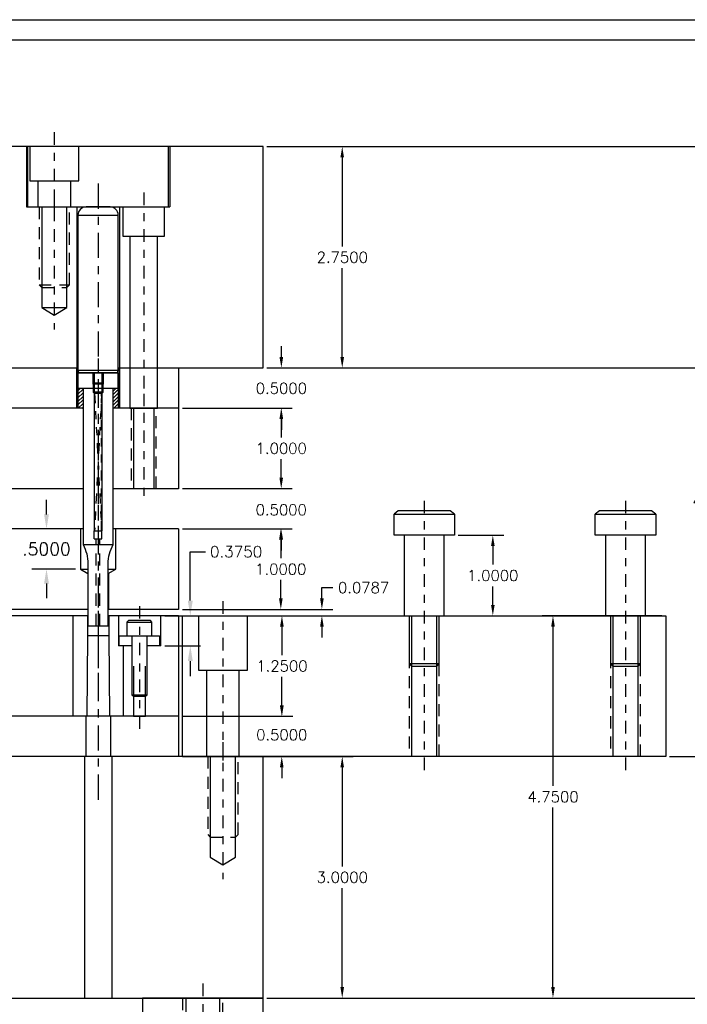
# Model space of a CAD drawing. Header units: inches. Extents: x -77 to 299, y -110 to 144.
# Tile 15 of 256: x 22.22 to 30.51, y -64.13 to -51.9. Entities that reach past the tile are written whole.
import ezdxf

# ---------------------------------------------------------------- set-up
doc = ezdxf.new("R2010")
doc.units = ezdxf.units.IN
doc.header["$MEASUREMENT"] = 0
for name, pattern in [('CENTER', [0.249, 0.156, -0.031, 0.031, -0.031]), ('CENTER-2', [0.498, 0.312, -0.062, 0.062, -0.062]), ('HIDDEN', [0.225, 0.15, -0.075]), ('PHANTOM', [0.25, 0.125, -0.025, 0.025, -0.025, 0.025, -0.025])]:
    doc.linetypes.add(name, pattern=pattern)
doc.layers.get('DEFPOINTS').update_dxf_attribs({"color": 8})
for name, color, linetype in [('SID-M-C', 74, 'CENTER'), ('SID-M-C2', 74, 'CENTER-2'), ('SID-M-D', 42, 'Continuous'), ('SID-M-H', 4, 'HIDDEN'), ('SID-M-P', 202, 'PHANTOM'), ('SID-M-S', 105, 'Continuous')]:
    doc.layers.add(name, color=color, linetype=linetype)
doc.styles.get("Standard").update_dxf_attribs({"font": 'txt.shx'})
doc.dimstyles.get("Standard").update_dxf_attribs({"dimtxt": 0.18, "dimasz": 0.18, "dimexe": 0.18, "dimexo": 0.0625, "dimgap": 0.09, "dimtad": 0, "dimtih": 1, "dimtoh": 1, "dimdec": 4, "dimzin": 0, "dimdsep": 46, "dimtxsty": 'Standard', "dimcen": 0.09, "dimadec": 0, "dimazin": 0, "dimtfac": 1, "dimtdec": 4, "dimtofl": 0, "dimtmove": 0, "dimatfit": 3, "dimfxl": 0, "dimtolj": 1, "dimtzin": 0, "dimarcsym": 0})
doc.dimstyles.new('STANDARD$0', dxfattribs={"dimtxt": 0.156, "dimasz": 0.18, "dimexe": 0.18, "dimexo": 0.0625, "dimgap": 0.07, "dimtad": 0, "dimtih": 1, "dimtoh": 1, "dimdec": 4, "dimzin": 4, "dimdsep": 46, "dimtxsty": 'Standard', "dimcen": 0.09, "dimclrd": 2, "dimclre": 2, "dimclrt": 2, "dimadec": 4, "dimazin": 0, "dimtfac": 1, "dimtdec": 4, "dimtofl": 0, "dimtmove": 0, "dimatfit": 3, "dimfxl": 0, "dimtolj": 1, "dimtzin": 0, "dimarcsym": 0})

# ---------------------------------------------------------------- blocks, each defined once
blk = doc.blocks.new('*D101')
at = {"layer": 'DEFPOINTS', "color": 0}
for p in [(25.242, -64.055), (31.577, -64.055), (25.242, -69.555)]:
    blk.add_point(p, dxfattribs=at)
at = {"layer": 'SID-M-D', "color": 0, "lineweight": -2}
for p, q in [((25.292, -64.055), (31.702, -64.055)), ((31.577, -64.243), (31.577, -66.676)), ((31.577, -69.368), (31.577, -66.934)), ((25.292, -69.555), (31.702, -69.555))]:
    blk.add_line(p, q, dxfattribs=at)
at = {"layer": 'SID-M-D', "color": 0}
for points in [[(31.546, -64.243), (31.608, -64.243), (31.577, -64.055)], [(31.546, -69.368), (31.608, -69.368), (31.577, -69.555)]]:
    blk.add_solid(points, dxfattribs=at)
at = {"layer": 'SID-M-D', "color": 0, "insert": (31.577, -66.805), "char_height": 0.1378, "attachment_point": 5}
blk.add_mtext('\\A1;5.5000', dxfattribs=at)
blk = doc.blocks.new('*D103')
at = {"layer": 'DEFPOINTS', "color": 0}
for p in [(25.242, -61.055), (26.224, -61.055), (25.242, -64.055)]:
    blk.add_point(p, dxfattribs=at)
at = {"layer": 'SID-M-D', "color": 0, "lineweight": -2}
for p, q in [((25.289, -61.055), (26.359, -61.055)), ((26.224, -61.19), (26.224, -62.42)), ((26.224, -63.92), (26.224, -62.69)), ((25.289, -64.055), (26.359, -64.055))]:
    blk.add_line(p, q, dxfattribs=at)
at = {"layer": 'SID-M-D', "color": 0}
for points in [[(26.201, -61.19), (26.246, -61.19), (26.224, -61.055)], [(26.201, -63.92), (26.246, -63.92), (26.224, -64.055)]]:
    blk.add_solid(points, dxfattribs=at)
at = {"layer": 'SID-M-D', "color": 0, "insert": (26.224, -62.555), "char_height": 0.135, "attachment_point": 5}
blk.add_mtext('\\A1;3.0000', dxfattribs=at)
blk = doc.blocks.new('*D104')
at = {"layer": 'DEFPOINTS', "color": 0}
for p in [(28.841, -59.305), (30.242, -59.305), (25.242, -64.055)]:
    blk.add_point(p, dxfattribs=at)
at = {"layer": 'SID-M-D', "color": 0, "lineweight": -2}
for p, q in [((30.195, -59.305), (28.706, -59.305)), ((28.841, -59.44), (28.841, -61.42)), ((28.841, -63.92), (28.841, -61.69)), ((25.289, -64.055), (28.976, -64.055))]:
    blk.add_line(p, q, dxfattribs=at)
at = {"layer": 'SID-M-D', "color": 0}
for points in [[(28.819, -59.44), (28.864, -59.44), (28.841, -59.305)], [(28.819, -63.92), (28.864, -63.92), (28.841, -64.055)]]:
    blk.add_solid(points, dxfattribs=at)
at = {"layer": 'SID-M-D', "color": 0, "insert": (28.841, -61.555), "char_height": 0.135, "attachment_point": 5}
blk.add_mtext('\\A1;4.7500', dxfattribs=at)
blk = doc.blocks.new('*D105')
at = {"layer": 'DEFPOINTS', "color": 0}
for p in [(25.242, -53.476), (31.593, -53.476), (25.242, -64.055)]:
    blk.add_point(p, dxfattribs=at)
at = {"layer": 'SID-M-D', "color": 0, "lineweight": -2}
for p, q in [((25.289, -53.476), (31.728, -53.476)), ((31.593, -53.611), (31.593, -58.506)), ((31.593, -63.92), (31.593, -58.776)), ((25.289, -64.055), (31.728, -64.055))]:
    blk.add_line(p, q, dxfattribs=at)
at = {"layer": 'SID-M-D', "color": 0}
for points in [[(31.571, -53.611), (31.616, -53.611), (31.593, -53.476)], [(31.571, -63.92), (31.616, -63.92), (31.593, -64.055)]]:
    blk.add_solid(points, dxfattribs=at)
at = {"layer": 'SID-M-D', "color": 0, "insert": (31.593, -58.641), "char_height": 0.135, "attachment_point": 5}
blk.add_mtext('\\A1;10.5787', dxfattribs=at)
blk = doc.blocks.new('*D106')
at = {"layer": 'DEFPOINTS', "color": 0}
for p in [(24.192, -60.555), (25.473, -60.555), (24.192, -61.055)]:
    blk.add_point(p, dxfattribs=at)
at = {"layer": 'SID-M-D', "color": 0, "lineweight": -2}
for p, q in [((25.473, -60.42), (25.473, -60.285)), ((24.239, -60.555), (25.608, -60.555)), ((24.239, -61.055), (25.608, -61.055)), ((25.473, -61.19), (25.473, -61.325))]:
    blk.add_line(p, q, dxfattribs=at)
at = {"layer": 'SID-M-D', "color": 0}
for points in [[(25.45, -60.42), (25.495, -60.42), (25.473, -60.555)], [(25.45, -61.19), (25.495, -61.19), (25.473, -61.055)]]:
    blk.add_solid(points, dxfattribs=at)
at = {"layer": 'SID-M-D', "color": 0, "insert": (25.473, -60.785), "char_height": 0.135, "attachment_point": 5}
blk.add_mtext('\\A1;0.5000', dxfattribs=at)
blk = doc.blocks.new('*D107')
at = {"layer": 'DEFPOINTS', "color": 0}
for p in [(24.192, -59.305), (25.475, -59.305), (24.192, -60.555)]:
    blk.add_point(p, dxfattribs=at)
at = {"layer": 'SID-M-D', "color": 0, "lineweight": -2}
for p, q in [((24.239, -59.305), (25.61, -59.305)), ((25.475, -59.44), (25.475, -59.795)), ((25.475, -60.42), (25.475, -60.065)), ((24.239, -60.555), (25.61, -60.555))]:
    blk.add_line(p, q, dxfattribs=at)
at = {"layer": 'SID-M-D', "color": 0}
for points in [[(25.452, -59.44), (25.497, -59.44), (25.475, -59.305)], [(25.452, -60.42), (25.497, -60.42), (25.475, -60.555)]]:
    blk.add_solid(points, dxfattribs=at)
at = {"layer": 'SID-M-D', "color": 0, "insert": (25.475, -59.93), "char_height": 0.135, "attachment_point": 5}
blk.add_mtext('\\A1;1.2500', dxfattribs=at)
blk = doc.blocks.new('*D108')
at = {"layer": 'DEFPOINTS', "color": 0}
for p in [(24.192, -58.226), (25.461, -58.226), (24.192, -59.226)]:
    blk.add_point(p, dxfattribs=at)
at = {"layer": 'SID-M-D', "color": 0, "lineweight": -2}
for p, q in [((24.239, -58.226), (25.596, -58.226)), ((25.461, -58.361), (25.461, -58.591)), ((25.461, -59.091), (25.461, -58.861)), ((24.239, -59.226), (25.596, -59.226))]:
    blk.add_line(p, q, dxfattribs=at)
at = {"layer": 'SID-M-D', "color": 0}
for points in [[(25.439, -58.361), (25.484, -58.361), (25.461, -58.226)], [(25.439, -59.091), (25.484, -59.091), (25.461, -59.226)]]:
    blk.add_solid(points, dxfattribs=at)
at = {"layer": 'SID-M-D', "color": 0, "insert": (25.461, -58.726), "char_height": 0.135, "attachment_point": 5}
blk.add_mtext('\\A1;1.0000', dxfattribs=at)
blk = doc.blocks.new('*D109')
at = {"layer": 'DEFPOINTS', "color": 0}
for p in [(24.192, -57.726), (25.466, -57.726), (24.192, -58.226)]:
    blk.add_point(p, dxfattribs=at)
at = {"layer": 'SID-M-D', "color": 0, "lineweight": -2}
for p, q in [((25.466, -57.591), (25.466, -57.456)), ((24.239, -57.726), (25.601, -57.726)), ((24.239, -58.226), (25.601, -58.226)), ((25.466, -58.361), (25.466, -58.496))]:
    blk.add_line(p, q, dxfattribs=at)
at = {"layer": 'SID-M-D', "color": 0}
for points in [[(25.444, -57.591), (25.489, -57.591), (25.466, -57.726)], [(25.444, -58.361), (25.489, -58.361), (25.466, -58.226)]]:
    blk.add_solid(points, dxfattribs=at)
at = {"layer": 'SID-M-D', "color": 0, "insert": (25.466, -57.989), "char_height": 0.135, "attachment_point": 5}
blk.add_mtext('\\A1;0.5000', dxfattribs=at)
blk = doc.blocks.new('*D110')
at = {"layer": 'DEFPOINTS', "color": 0}
for p in [(24.192, -56.726), (25.466, -56.726), (24.192, -57.726)]:
    blk.add_point(p, dxfattribs=at)
at = {"layer": 'SID-M-D', "color": 0, "lineweight": -2}
for p, q in [((24.239, -56.726), (25.601, -56.726)), ((25.466, -56.861), (25.466, -57.091)), ((25.466, -57.591), (25.466, -57.361)), ((24.239, -57.726), (25.601, -57.726))]:
    blk.add_line(p, q, dxfattribs=at)
at = {"layer": 'SID-M-D', "color": 0}
for points in [[(25.444, -56.861), (25.489, -56.861), (25.466, -56.726)], [(25.444, -57.591), (25.489, -57.591), (25.466, -57.726)]]:
    blk.add_solid(points, dxfattribs=at)
at = {"layer": 'SID-M-D', "color": 0, "insert": (25.466, -57.226), "char_height": 0.135, "attachment_point": 5}
blk.add_mtext('\\A1;1.0000', dxfattribs=at)
blk = doc.blocks.new('*D111')
at = {"layer": 'DEFPOINTS', "color": 0}
for p in [(25.242, -56.226), (25.468, -56.226), (24.192, -56.726)]:
    blk.add_point(p, dxfattribs=at)
at = {"layer": 'SID-M-D', "color": 0, "lineweight": -2}
for p, q in [((25.468, -56.091), (25.468, -55.956)), ((25.289, -56.226), (25.603, -56.226)), ((24.239, -56.726), (25.603, -56.726)), ((25.468, -56.861), (25.468, -56.996))]:
    blk.add_line(p, q, dxfattribs=at)
at = {"layer": 'SID-M-D', "color": 0}
for points in [[(25.445, -56.091), (25.49, -56.091), (25.468, -56.226)], [(25.445, -56.861), (25.49, -56.861), (25.468, -56.726)]]:
    blk.add_solid(points, dxfattribs=at)
at = {"layer": 'SID-M-D', "color": 0, "insert": (25.468, -56.479), "char_height": 0.135, "attachment_point": 5}
blk.add_mtext('\\A1;0.5000', dxfattribs=at)
blk = doc.blocks.new('*D112')
at = {"layer": 'DEFPOINTS', "color": 0}
for p in [(25.242, -53.476), (26.224, -53.476), (25.242, -56.226)]:
    blk.add_point(p, dxfattribs=at)
at = {"layer": 'SID-M-D', "color": 0, "lineweight": -2}
for p, q in [((25.289, -53.476), (26.359, -53.476)), ((26.224, -53.611), (26.224, -54.716)), ((26.224, -56.091), (26.224, -54.986)), ((25.289, -56.226), (26.359, -56.226))]:
    blk.add_line(p, q, dxfattribs=at)
at = {"layer": 'SID-M-D', "color": 0}
for points in [[(26.201, -53.611), (26.246, -53.611), (26.224, -53.476)], [(26.201, -56.091), (26.246, -56.091), (26.224, -56.226)]]:
    blk.add_solid(points, dxfattribs=at)
at = {"layer": 'SID-M-D', "color": 0, "insert": (26.224, -54.851), "char_height": 0.135, "attachment_point": 5}
blk.add_mtext('\\A1;2.7500', dxfattribs=at)
blk = doc.blocks.new('*D113')
at = {"layer": 'DEFPOINTS', "color": 0}
for p in [(25.242, -53.476), (32.406, -53.476), (25.242, -69.555)]:
    blk.add_point(p, dxfattribs=at)
at = {"layer": 'SID-M-D', "color": 0, "lineweight": -2}
for p, q in [((25.289, -53.476), (32.541, -53.476)), ((32.406, -53.611), (32.406, -59.399)), ((32.406, -69.42), (32.406, -59.669)), ((25.289, -69.555), (32.541, -69.555))]:
    blk.add_line(p, q, dxfattribs=at)
at = {"layer": 'SID-M-D', "color": 0}
for points in [[(32.384, -53.611), (32.429, -53.611), (32.406, -53.476)], [(32.384, -69.42), (32.429, -69.42), (32.406, -69.555)]]:
    blk.add_solid(points, dxfattribs=at)
at = {"layer": 'SID-M-D', "color": 0, "insert": (32.406, -59.534), "char_height": 0.135, "attachment_point": 5}
blk.add_mtext('\\A1;16.0787', dxfattribs=at)
blk = doc.blocks.new('*D123')
at = {"layer": 'DEFPOINTS', "color": 0}
for p in [(24.192, -59.226), (24.192, -59.305), (25.971, -59.226)]:
    blk.add_point(p, dxfattribs=at)
at = {"layer": 'SID-M-D', "color": 0, "lineweight": -2}
for p, q in [((25.971, -59.091), (25.971, -58.956)), ((25.971, -58.956), (26.106, -58.956)), ((24.239, -59.226), (26.106, -59.226)), ((24.239, -59.305), (26.106, -59.305)), ((25.971, -59.44), (25.971, -59.575))]:
    blk.add_line(p, q, dxfattribs=at)
at = {"layer": 'SID-M-D', "color": 0}
for points in [[(25.949, -59.091), (25.994, -59.091), (25.971, -59.226)], [(25.949, -59.44), (25.994, -59.44), (25.971, -59.305)]]:
    blk.add_solid(points, dxfattribs=at)
at = {"layer": 'SID-M-D', "color": 0, "insert": (26.489, -58.956), "char_height": 0.135, "attachment_point": 5}
blk.add_mtext('\\A1;0.0787', dxfattribs=at)
blk = doc.blocks.new('*D124')
at = {"layer": 'DEFPOINTS', "color": 0}
for p in [(25.242, -56.226), (30.89, -56.226), (30.242, -61.055)]:
    blk.add_point(p, dxfattribs=at)
at = {"layer": 'SID-M-D', "color": 0, "lineweight": -2}
for p, q in [((25.289, -56.226), (31.025, -56.226)), ((30.89, -56.361), (30.89, -57.745)), ((30.89, -60.92), (30.89, -58.015)), ((30.289, -61.055), (31.025, -61.055))]:
    blk.add_line(p, q, dxfattribs=at)
at = {"layer": 'SID-M-D', "color": 0}
for points in [[(30.867, -56.361), (30.912, -56.361), (30.89, -56.226)], [(30.867, -60.92), (30.912, -60.92), (30.89, -61.055)]]:
    blk.add_solid(points, dxfattribs=at)
at = {"layer": 'SID-M-D', "color": 0, "insert": (30.89, -57.88), "char_height": 0.135, "attachment_point": 5}
blk.add_mtext('\\A1;4.8287', dxfattribs=at)
blk = doc.blocks.new('*D1308')
at = {"layer": 'DEFPOINTS', "color": 0}
for p in [(27.617, -58.305), (28.094, -58.305), (27.491, -59.305)]:
    blk.add_point(p, dxfattribs=at)
at = {"layer": 'SID-M-D', "color": 0, "lineweight": -2}
for p, q in [((27.664, -58.305), (28.229, -58.305)), ((28.094, -58.44), (28.094, -58.67)), ((28.094, -59.17), (28.094, -58.94)), ((27.538, -59.305), (28.229, -59.305))]:
    blk.add_line(p, q, dxfattribs=at)
at = {"layer": 'SID-M-D', "color": 0}
for points in [[(28.072, -58.44), (28.117, -58.44), (28.094, -58.305)], [(28.072, -59.17), (28.117, -59.17), (28.094, -59.305)]]:
    blk.add_solid(points, dxfattribs=at)
at = {"layer": 'SID-M-D', "color": 0, "insert": (28.094, -58.805), "char_height": 0.135, "attachment_point": 5}
blk.add_mtext('\\A1;1.0000', dxfattribs=at)
blk = doc.blocks.new('*D1473')
at = {"layer": 'DEFPOINTS', "color": 0}
for p in [(22.551, -58.226), (22.973, -58.226), (22.973, -58.726)]:
    blk.add_point(p, dxfattribs=at)
at = {"layer": 'SID-M-D', "color": 2, "lineweight": -2}
for p, q in [((22.551, -58.046), (22.551, -57.866)), ((22.911, -58.226), (22.371, -58.226)), ((22.911, -58.726), (22.371, -58.726)), ((22.551, -58.906), (22.551, -59.086))]:
    blk.add_line(p, q, dxfattribs=at)
at = {"layer": 'SID-M-D', "color": 2}
for points in [[(22.521, -58.046), (22.581, -58.046), (22.551, -58.226)], [(22.521, -58.906), (22.581, -58.906), (22.551, -58.726)]]:
    blk.add_solid(points, dxfattribs=at)
at = {"layer": 'SID-M-D', "color": 2, "insert": (22.551, -58.476), "char_height": 0.156, "attachment_point": 5}
blk.add_mtext('\\A1;.5000', dxfattribs=at)
blk = doc.blocks.new('*D1506')
at = {"layer": 'DEFPOINTS', "color": 0}
for p in [(23.97, -59.305), (24.337, -59.305), (23.97, -59.68)]:
    blk.add_point(p, dxfattribs=at)
at = {"layer": 'SID-M-D', "color": 0, "lineweight": -2}
for p, q in [((24.337, -59.118), (24.337, -58.51)), ((24.337, -58.51), (24.524, -58.51)), ((24.02, -59.305), (24.462, -59.305)), ((24.02, -59.68), (24.462, -59.68)), ((24.337, -59.868), (24.337, -60.055))]:
    blk.add_line(p, q, dxfattribs=at)
at = {"layer": 'SID-M-D', "color": 0}
for points in [[(24.306, -59.118), (24.368, -59.118), (24.337, -59.305)], [(24.306, -59.868), (24.368, -59.868), (24.337, -59.68)]]:
    blk.add_solid(points, dxfattribs=at)
at = {"layer": 'SID-M-D', "color": 0, "insert": (24.906, -58.51), "char_height": 0.1378, "attachment_point": 5}
blk.add_mtext('\\A1;0.3750', dxfattribs=at)

msp = doc.modelspace()

# ---------------------------------------------------------------- hatches: boundary and pattern name
at = {"layer": 'SID-M-S'}
h = msp.add_hatch(dxfattribs=at)
h.set_pattern_fill('ANSI31', color=256, scale=0.25)
h.set_pattern_definition([(45, (-18.58996, -64.497575), (-0.022097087, 0.022097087), [])])
h.paths.add_polyline_path([(23.4419, -56.47641), (23.3794, -56.47641), (23.3794, -56.72641), (23.4419, -56.72641)])
h.paths.add_polyline_path([(23.0044, -56.47641), (22.9419, -56.47641), (22.9419, -56.72641), (23.0044, -56.72641)])

# ---------------------------------------------------------------- linework, layer by layer
at = {"layer": 'SID-M-C'}
for p, q in [((22.64822, -53.29641), (22.64822, -54.40641)), ((22.64822, -54.04641), (22.64822, -55.75016)), ((23.75828, -54.04641), (23.75828, -56.90641)), ((23.1919, -56.10891), (23.1919, -60.06541)), ((23.75828, -56.54641), (23.75828, -57.90641)), ((27.2419, -57.87627), (27.2419, -61.23511)), ((29.7419, -57.87627), (29.7419, -61.23511)), ((23.70443, -59.18511), (23.70443, -60.73511)), ((24.7419, -59.12511), (24.7419, -61.23511)), ((24.7419, -60.87511), (24.7419, -62.57886)), ((24.4919, -63.87511), (24.4919, -66.61168))]:
    msp.add_line(p, q, dxfattribs=at)
at = {"layer": 'SID-M-C2'}
msp.add_line((23.1919, -53.93595), (23.1919, -61.66241), dxfattribs=at)
at = {"layer": 'SID-M-H'}
for p, q in [((22.46072, -55.19516), (22.83572, -55.19516)), ((23.60228, -56.72641), (23.60228, -57.72641)), ((23.91428, -57.72641), (23.91428, -56.72641)), ((23.1444, -58.35041), (23.1444, -58.25041)), ((23.1444, -58.25041), (23.2394, -58.25041)), ((23.1444, -58.35041), (23.2394, -58.35041)), ((23.1694, -59.43041), (23.1694, -58.35041)), ((23.2144, -59.43041), (23.2144, -58.35041)), ((23.2394, -58.35041), (23.2394, -58.25041)), ((27.0544, -59.30511), (27.0544, -61.05511)), ((27.4294, -61.05511), (27.4294, -59.30511)), ((29.5544, -59.30511), (29.5544, -61.05511)), ((29.9294, -61.05511), (29.9294, -59.30511))]:
    msp.add_line(p, q, dxfattribs=at)
for points in [[(22.46072, -54.22641), (22.46072, -55.19516), (22.49197, -55.22641), (22.80447, -55.22641), (22.83572, -55.19516), (22.83572, -54.22641)], [(24.5544, -61.05511), (24.5544, -62.02386), (24.58565, -62.05511), (24.89815, -62.05511), (24.9294, -62.02386), (24.9294, -61.05511)], [(24.2419, -64.05511), (24.2419, -65.76606), (24.28095, -65.80511), (24.70285, -65.80511), (24.7419, -65.76606), (24.7419, -64.05511)]]:
    msp.add_lwpolyline(points, dxfattribs=at)
at = {"layer": 'SID-M-P'}
msp.add_lwpolyline([(23.14782, -56.53891), (23.23599, -58.25041), (23.23599, -56.53891), (23.14782, -58.25041), (23.14782, -56.53891)], dxfattribs=at)
at = {"layer": 'SID-M-S'}
for p, q in [((22.30065, -53.47641), (22.30065, -54.22641)), ((24.08315, -53.47641), (24.08315, -54.22641)), ((25.2419, -56.22641), (25.2419, -53.47641)), ((22.44522, -53.90141), (22.85122, -53.90141)), ((22.30065, -54.22641), (24.08315, -54.22641)), ((22.9269, -54.22641), (22.9269, -56.72641)), ((23.4569, -54.22641), (23.4569, -56.72641)), ((23.58628, -54.58841), (23.93028, -54.58841)), ((22.49197, -55.47641), (22.80447, -55.47641)), ((22.9269, -56.72641), (22.9269, -56.22641)), ((23.4569, -56.72641), (23.4569, -56.22641)), ((24.1919, -56.22641), (24.1919, -57.72641)), ((23.1294, -56.42741), (23.1294, -56.28891)), ((23.2544, -56.28891), (23.2544, -56.42741)), ((22.9419, -56.47641), (22.9419, -56.72641)), ((23.2544, -56.42741), (23.1294, -56.42741)), ((23.4419, -56.47641), (23.4419, -56.72641)), ((23.2544, -56.52541), (23.1294, -56.52541)), ((23.0044, -56.72641), (16.4669, -56.72641)), ((24.1919, -56.72641), (23.3794, -56.72641)), ((23.62978, -56.72641), (23.62978, -57.72641)), ((23.88678, -57.72641), (23.88678, -56.72641)), ((23.0044, -57.72641), (16.4669, -57.72641)), ((24.1919, -57.72641), (23.3794, -57.72641)), ((23.0044, -58.22641), (16.4669, -58.22641)), ((24.1919, -58.22641), (23.3794, -58.22641)), ((24.1919, -58.22641), (24.1919, -59.22641)), ((23.0044, -58.42017), (23.3794, -58.42017)), ((22.97315, -58.72641), (23.0659, -58.72641)), ((23.0629, -58.78026), (23.0629, -59.22641)), ((23.3179, -58.72641), (23.41065, -58.72641)), ((23.3209, -58.78026), (23.3209, -59.22641)), ((23.0659, -59.22641), (21.9419, -59.22641)), ((23.0659, -59.30511), (21.9419, -59.30511)), ((22.8794, -59.30511), (22.8794, -60.55511)), ((23.0599, -59.30511), (23.0599, -59.55511)), ((24.1919, -59.22641), (23.3179, -59.22641)), ((24.1919, -59.30511), (23.3179, -59.30511)), ((23.3239, -59.30511), (23.3239, -59.55511)), ((23.4444, -59.30511), (23.4444, -59.68011)), ((23.97002, -59.68011), (23.97002, -59.30511)), ((24.1919, -59.30511), (24.1919, -61.05511)), ((27.08565, -59.30511), (27.08565, -61.05511)), ((27.39815, -61.05511), (27.39815, -59.30511)), ((29.58565, -59.30511), (29.58565, -61.05511)), ((29.89815, -61.05511), (29.89815, -59.30511)), ((23.0599, -59.55511), (23.05118, -60.55511)), ((23.3239, -59.55511), (23.0599, -59.55511)), ((23.3239, -59.55511), (23.33263, -60.55511)), ((23.45447, -59.68011), (23.45447, -59.55511)), ((23.45447, -59.55511), (23.60943, -59.55511)), ((23.60943, -59.55511), (23.60943, -59.68011)), ((23.60943, -59.55511), (23.79943, -59.55511)), ((23.79943, -59.68011), (23.79943, -59.55511)), ((23.79943, -59.55511), (23.95439, -59.55511)), ((23.95439, -59.55511), (23.95439, -59.68011)), ((23.5044, -59.68011), (23.4444, -59.68011)), ((23.60943, -59.68011), (23.45447, -59.68011)), ((23.5044, -59.68011), (23.5044, -60.55511)), ((23.95439, -59.68011), (23.79943, -59.68011)), ((23.97002, -59.68011), (23.95439, -59.68011)), ((27.0544, -59.89886), (27.4294, -59.89886)), ((29.5544, -59.89886), (29.9294, -59.89886)), ((24.5389, -59.98011), (24.9449, -59.98011)), ((23.60943, -60.28611), (23.79943, -60.28611)), ((24.1919, -60.55511), (22.0669, -60.55511)), ((23.03836, -60.55511), (23.03836, -61.05511)), ((23.34545, -60.55511), (23.34545, -61.05511)), ((23.02336, -61.05511), (23.02336, -64.05511)), ((23.36045, -61.05511), (23.36045, -64.05511)), ((25.2419, -64.05511), (25.2419, -61.05511))]:
    msp.add_line(p, q, dxfattribs=at)
at = {"layer": 'SID-M-S', "color": 7}
for points in [[(-7.73176, -51.89929), (39.76824, -51.89929), (39.76824, -85.77431), (-7.73176, -85.77431)], [(-7.48176, -85.52431), (-7.48176, -52.14929), (39.51824, -52.14929), (39.51824, -85.52431)]]:
    msp.add_lwpolyline(points, close=True, dxfattribs=at)
at = {"layer": 'SID-M-S'}
for points in [[(25.2419, -56.22641), (25.2419, -53.47641), (4.2419, -53.47641), (4.2419, -56.22641)], [(22.34372, -53.47641), (22.34372, -53.90141), (22.44522, -53.90141), (22.44522, -54.22641), (22.85122, -54.22641), (22.85122, -53.90141), (22.95272, -53.90141), (22.95272, -53.47641)], [(22.49197, -54.22641), (22.49197, -55.47641), (22.64822, -55.57016), (22.80447, -55.47641), (22.80447, -54.22641)], [(23.50078, -54.22641), (23.50078, -54.58841), (23.58628, -54.58841), (23.58628, -56.72641), (23.93028, -56.72641), (23.93028, -54.58841), (24.01578, -54.58841), (24.01578, -54.22641)], [(22.9419, -54.32641), (22.9419, -54.59204), (22.9419, -55.46204), (22.9419, -56.25891)], [(23.4419, -56.25891), (23.4419, -55.46204), (23.4419, -54.59204), (23.4419, -54.32641)], [(16.4669, -56.22641), (22.9419, -56.22641)], [(22.9419, -56.25891), (22.9519, -56.28891), (23.4319, -56.28891), (23.4419, -56.25891), (22.9419, -56.25891)], [(23.4419, -56.22641), (25.2419, -56.22641)], [(23.1429, -56.28891), (23.1429, -56.53891), (23.1429, -56.53891), (23.1429, -58.25041)], [(23.2409, -58.25041), (23.2409, -56.53891), (23.2409, -56.53891), (23.2409, -56.28891)], [(23.2409, -56.53891), (23.2544, -56.52541), (23.2544, -56.42741), (23.2409, -56.41391), (23.1429, -56.41391), (23.1294, -56.42741), (23.1294, -56.52541), (23.1429, -56.53891), (23.2409, -56.53891)], [(27.6169, -58.04311), (27.56521, -58.00344), (26.9186, -58.00344), (26.8669, -58.04311), (27.6169, -58.04311), (27.6169, -58.30511), (26.8669, -58.30511), (26.8669, -58.04311)], [(30.1169, -58.04311), (30.06521, -58.00344), (29.4186, -58.00344), (29.3669, -58.04311), (30.1169, -58.04311), (30.1169, -58.30511), (29.3669, -58.30511), (29.3669, -58.04311)], [(22.97315, -58.22641), (22.97315, -58.72641), (23.0659, -58.78206)], [(23.3179, -58.78206), (23.41065, -58.72641), (23.41065, -58.22641)], [(26.9929, -58.30511), (26.9929, -59.30511), (27.4909, -59.30511), (27.4909, -58.30511)], [(29.4929, -58.30511), (29.4929, -59.30511), (29.9909, -59.30511), (29.9909, -58.30511)], [(24.4374, -59.30511), (24.4374, -59.98011), (24.5389, -59.98011), (24.5389, -61.05511), (24.9449, -61.05511), (24.9449, -59.98011), (25.0464, -59.98011), (25.0464, -59.30511)], [(27.0544, -59.30511), (27.0544, -59.89886), (27.08565, -59.93011), (27.39815, -59.93011), (27.4294, -59.89886), (27.4294, -59.30511)], [(29.5544, -59.30511), (29.5544, -59.89886), (29.58565, -59.93011), (29.89815, -59.93011), (29.9294, -59.89886), (29.9294, -59.30511)], [(23.54843, -59.38411), (23.86043, -59.38411), (23.84143, -59.36511), (23.56743, -59.36511), (23.54843, -59.38411)], [(23.54843, -59.38411), (23.54843, -59.55511), (23.86043, -59.55511), (23.86043, -59.38411)], [(23.60943, -59.55511), (23.60943, -60.28611), (23.62968, -60.30511), (23.77918, -60.30511), (23.79943, -60.28611), (23.79943, -59.55511)], [(23.62968, -59.93011), (23.62968, -60.30511), (23.62968, -60.55511), (23.70443, -60.55511), (23.77918, -60.55511), (23.77918, -60.30511), (23.77918, -59.93011)], [(4.2419, -61.19313), (4.2419, -64.05511), (25.2419, -64.05511), (25.2419, -61.05511)], [(25.2419, -61.05511), (22.0669, -61.05511)], [(24.58565, -61.05511), (24.58565, -62.30511), (24.7419, -62.39886), (24.89815, -62.30511), (24.89815, -61.05511)], [(24.28095, -64.05511), (24.28095, -66.30511), (24.4919, -66.43168), (24.70285, -66.30511), (24.70285, -64.05511)]]:
    msp.add_lwpolyline(points, dxfattribs=at)
for points in [[(22.3169, -53.47641), (22.3169, -54.22641), (24.0669, -54.22641), (24.0669, -53.47641)], [(22.9419, -56.28891), (22.9419, -56.47641), (23.4419, -56.47641), (23.4419, -56.28891)], [(24.2419, -61.05511), (24.2419, -59.30511), (30.2419, -59.30511), (30.2419, -61.05511)], [(23.7419, -64.05511), (23.7419, -69.55511), (25.2419, -69.55511), (25.2419, -64.05511)]]:
    msp.add_lwpolyline(points, close=True, dxfattribs=at)
for points in [[(22.9419, -54.32641), (23.4419, -54.32641, 0.41421356), (23.3419, -54.22641), (23.0419, -54.22641, 0.41421356), (22.9419, -54.32641, 0.41421356)], [(23.0044, -56.47641), (23.0044, -58.42017, -0.12596338), (23.0659, -58.66041), (23.0659, -59.43041), (23.3179, -59.43041), (23.3179, -58.66041, -0.12596338), (23.3794, -58.42017), (23.3794, -56.47641)]]:
    msp.add_lwpolyline(points, format="xyb", dxfattribs=at)

# ---------------------------------------------------------------- dimensions: what is measured, and where the dimension line sits
at = {"layer": 'SID-M-D'}
for base, p1, p2, dimstyle, override, picture, middle in [((31.59347, -53.47641), (25.2419, -64.05511), (25.2419, -53.47641), 'Standard', {"dimscale": 0.75}, '*D105', (31.59347, -58.64076)), ((32.40647, -53.47641), (25.2419, -69.55511), (25.2419, -53.47641), 'Standard', {"dimscale": 0.75}, '*D113', (32.40647, -59.53444)), ((25.46758, -56.22641), (24.1919, -56.72641), (25.2419, -56.22641), 'Standard', {"dimscale": 0.75}, '*D111', (25.46758, -56.47942)), ((30.88994, -56.22641), (30.2419, -61.05511), (25.2419, -56.22641), 'Standard', {"dimscale": 0.75}, '*D124', (30.88994, -57.87952)), ((25.4664, -57.72641), (24.1919, -58.22641), (24.1919, -57.72641), 'Standard', {"dimscale": 0.75}, '*D109', (25.4664, -57.9889)), ((24.33688, -59.30511), (23.97002, -59.68011), (23.97002, -59.30511), 'STANDARD$0', {"dimtxt": 0.137795, "dimasz": 0.1875, "dimexe": 0.125, "dimexo": 0.05, "dimgap": 0.06, "dimzin": 0, "dimclrd": 0, "dimclre": 0, "dimclrt": 0, "dimadec": 2, "dimtdec": 3, "dimfxl": 0.18}, '*D1506', (24.9059, -58.50953)), ((28.84118, -59.30511), (25.2419, -64.05511), (30.2419, -59.30511), 'Standard', {"dimscale": 0.75}, '*D104', (28.84118, -61.55511)), ((25.4729, -60.55511), (24.1919, -61.05511), (24.1919, -60.55511), 'Standard', {"dimscale": 0.75}, '*D106', (25.4729, -60.78493)), ((26.22374, -61.05511), (25.2419, -64.05511), (25.2419, -61.05511), 'Standard', {"dimscale": 0.75}, '*D103', (26.22374, -62.55511)), ((31.57717, -64.05511), (25.2419, -69.55511), (25.2419, -64.05511), 'Standard', {"dimtxt": 0.137795, "dimasz": 0.1875, "dimexe": 0.125, "dimexo": 0.05, "dimgap": 0.06, "dimtdec": 3, "dimfxl": 0.18}, '*D101', (31.57717, -66.80511))]:
    dim = msp.add_linear_dim(base=base, p1=p1, p2=p2, angle=90, dimstyle=dimstyle, override=override, dxfattribs=at)
    dim.commit()
    dim.dimension.update_dxf_attribs({"geometry": picture, "text_midpoint": middle, "dimtype": 160})
for base, p1, p2, dimstyle, override, picture, middle in [((26.22374, -53.47641), (25.2419, -56.22641), (25.2419, -53.47641), 'Standard', {"dimscale": 0.75}, '*D112', (26.22374, -54.85141)), ((25.4664, -56.72641), (24.1919, -57.72641), (24.1919, -56.72641), 'Standard', {"dimscale": 0.75}, '*D110', (25.4664, -57.22641)), ((22.55095, -58.22641), (22.97315, -58.72641), (22.97315, -58.22641), 'STANDARD$0', {"dimfxl": 0.18}, '*D1473', (22.55095, -58.47641)), ((25.46138, -58.22641), (24.1919, -59.22641), (24.1919, -58.22641), 'Standard', {"dimscale": 0.75}, '*D108', (25.46138, -58.72641)), ((28.09408, -58.30511), (27.4909, -59.30511), (27.6169, -58.30511), 'STANDARD$0', {"dimscale": 0.75, "dimtxt": 0.18, "dimgap": 0.09, "dimzin": 0, "dimclrd": 0, "dimclre": 0, "dimclrt": 0, "dimadec": 0}, '*D1308', (28.09408, -58.80511)), ((25.97131, -59.22641), (24.1919, -59.30511), (24.1919, -59.22641), 'Standard', {"dimscale": 0.75}, '*D123', (26.48881, -58.95641)), ((25.47456, -59.30511), (24.1919, -60.55511), (24.1919, -59.30511), 'Standard', {"dimscale": 0.75}, '*D107', (25.47456, -59.93011))]:
    dim = msp.add_linear_dim(base=base, p1=p1, p2=p2, angle=90, dimstyle=dimstyle, override=override, dxfattribs=at)
    dim.commit()
    dim.dimension.update_dxf_attribs({"geometry": picture, "text_midpoint": middle})

doc.saveas('drawing.dxf')
